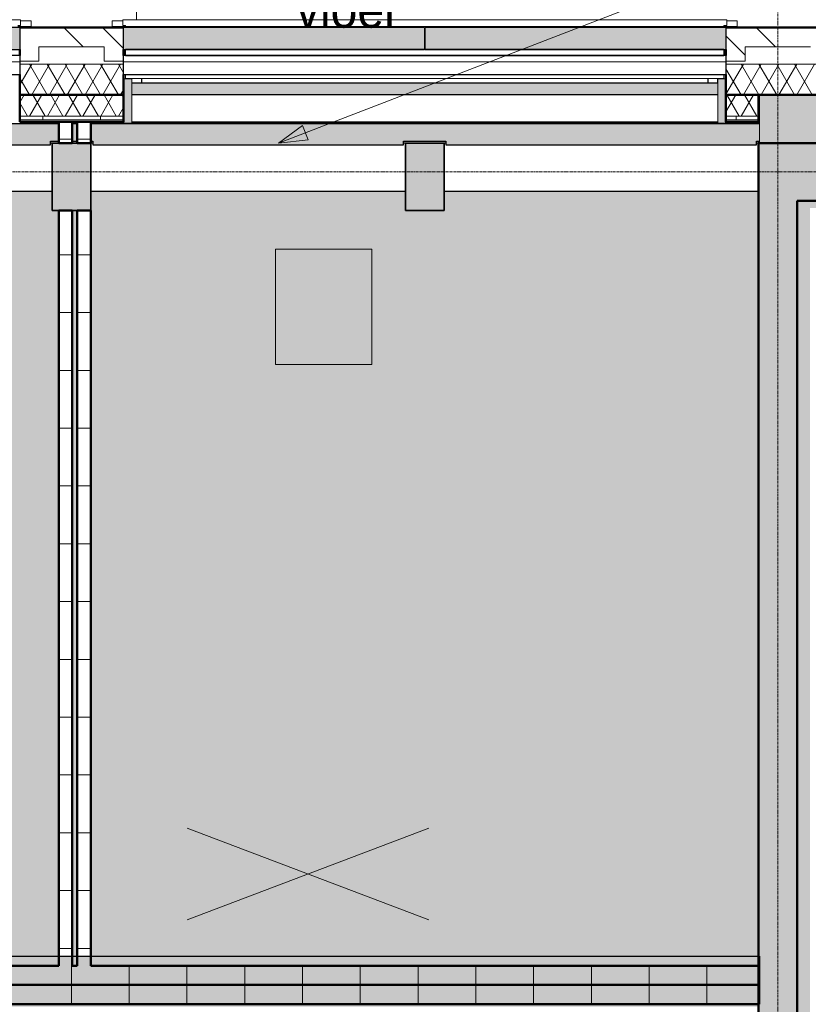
# Model space of a CAD drawing. Header units: millimetres. Extents: x -1224 to 86389, y -20577 to 46356.
# Tile 29 of 46: x 28080 to 32175, y 31508 to 36618. Entities that reach past the tile are written whole.
import ezdxf

# ---------------------------------------------------------------- set-up
doc = ezdxf.new("R2010")
doc.units = ezdxf.units.MM
doc.linetypes.add('stramien', pattern=[22.225, 12.7, -3.175, 3.175, -3.175])
for name, color, linetype, lineweight in [('A-CLNG-IDEN', 6, 'Continuous', 18), ('A-DETL', 5, 'Continuous', 18), ('A-DOOR', 1, 'Continuous', 25), ('A-FLOR-OTLN', 6, 'Continuous', 18), ('A-FLOR-PATT', 8, 'Continuous', 18), ('A-GENM', 6, 'Continuous', 18), ('A-GLAZ', 6, 'Continuous', 18), ('A-WALL', 2, 'Continuous', 25), ('A-WALL-MBNI', 2, 'Continuous', 25), ('A-WALL-PATT', 2, 'Continuous', 50), ('C-TOPO', 2, 'Continuous', 18), ('I-WALL', 2, 'Continuous', 25), ('S-COLS', 6, 'Continuous', 18), ('S-GRID', 1, 'Continuous', 18)]:
    doc.layers.add(name, color=color, linetype=linetype, lineweight=lineweight)
doc.styles.add('Frutiger', font='txt', dxfattribs={"height": 186.571782})

msp = doc.modelspace()

# ---------------------------------------------------------------- hatches: boundary and pattern name
at = {"layer": 'A-CLNG-IDEN'}
msp.add_hatch(color=256, dxfattribs=at).paths.add_polyline_path([(29423.7, 35978.2), (29578.1, 35994.6), (29549.2, 36069.6)], flags=0)
at = {"layer": 'A-FLOR-PATT'}
h = msp.add_hatch(color=50, dxfattribs=at)
h.paths.add_polyline_path([(37121.1, 2428.2), (44750.9, 2428.2), (44750.9, 2478.2), (44603.8, 2478.2), (44603.8, 2678.2), (41432.8, 2678.2), (41432.8, 2478.2), (40932.8, 2478.2), (40932.8, 2678.2), (37366.6, 2678.2), (37366.6, 4883.2), (37216.6, 4883.2), (37216.6, 4875.6), (37121.1, 4875.6), (37121.1, 2678.2)], flags=0)
h.paths.add_polyline_path([(54420.8, 2428.2), (54420.8, 21008.2), (54370.8, 21008.2), (54370.8, 2478.2), (50245.7, 2478.2), (50245.7, 2428.2), (54136.2, 2428.2)], flags=0)
h.paths.add_polyline_path([(43687.1, 35978.2), (48290.8, 35978.2), (48290.8, 36178.2), (54186.6, 36178.2), (54186.6, 36228.2), (31920.8, 36228.2), (31920.8, 35978.2), (35490.8, 35978.2), (35490.8, 36178.2), (39553.8, 36178.2), (39553.8, 35978.2), (42770.8, 35978.2), (42770.8, 36178.2), (43270.8, 36178.2), (43270.8, 35978.2), (43379.8, 35978.2)], flags=0)
h = msp.add_hatch(color=50, dxfattribs=at)
h.paths.add_polyline_path([(52906.9, 2678.2), (53916.6, 2678.2), (53916.6, 2928.2), (54166.6, 2928.2), (54166.6, 2980.2), (52283.6, 2980.2), (52283.6, 2678.2), (52292.3, 2678.2)], flags=0)
h.paths.add_polyline_path([(50449.6, 2678.2), (52083.6, 2678.2), (52083.6, 2980.2), (50449.6, 2980.2), (50449.6, 2871.9)], flags=0)
h.paths.add_polyline_path([(50249.6, 2978.2), (50249.6, 2980.2), (43716.6, 2980.2), (43716.6, 2978.2), (47375, 2978.2)], flags=0)
h.paths.add_polyline_path([(42729.6, 8041.2), (43303.6, 8041.2), (43303.6, 8615.2), (42729.6, 8615.2), (42729.6, 8051.2)], flags=0)
h.paths.add_polyline_path([(48783.6, 8051.2), (48793.6, 8051.2), (48793.6, 8605.2), (48239.6, 8605.2), (48239.6, 8051.2), (48249.6, 8051.2)], flags=0)
h.paths.add_polyline_path([(48759.1, 8061.2), (48249.6, 8061.2), (48249.6, 8595.2), (48783.6, 8595.2), (48783.6, 8061.2), (48763.3, 8061.2)], flags=0)
h.paths.add_polyline_path([(42749.6, 8061.2), (42749.6, 8595.2), (43283.6, 8595.2), (43283.6, 8061.2)], flags=0)
h.paths.add_polyline_path([(43303.6, 13541.2), (43303.6, 14115.2), (42729.6, 14115.2), (42729.6, 13541.2), (43283.6, 13541.2)], flags=0)
h.paths.add_polyline_path([(48783.6, 13551.2), (48793.6, 13551.2), (48793.6, 14105.2), (48239.6, 14105.2), (48239.6, 13551.2), (48249.6, 13551.2)], flags=0)
h.paths.add_polyline_path([(48778.3, 13561.2), (48249.6, 13561.2), (48249.6, 14095.2), (48783.6, 14095.2), (48783.6, 13561.2)], flags=0)
h.paths.add_polyline_path([(43260.8, 13561.2), (42749.6, 13561.2), (42749.6, 14095.2), (43283.6, 14095.2), (43283.6, 13561.2)], flags=0)
h.paths.add_polyline_path([(54136.2, 17385.2), (54166.6, 17385.2), (54166.6, 17395.2), (53816.6, 17395.2), (53816.6, 17385.2)], flags=0)
h.paths.add_polyline_path([(43715.1, 17393.2), (43716.6, 17393.2), (43716.6, 17395.2), (37666.6, 17395.2), (37666.6, 17393.2), (43687.1, 17393.2)], flags=0)
h.paths.add_polyline_path([(53816.6, 17595.2), (54166.6, 17595.2), (54166.6, 17605.2), (53816.6, 17605.2)], flags=0)
h.paths.add_polyline_path([(43116.6, 17705.2), (43116.6, 17715.2), (42916.6, 17715.2), (42916.6, 17705.2), (43072.5, 17705.2)], flags=0)
h.paths.add_polyline_path([(41566.6, 17908.2), (41566.6, 19078.2), (41416.6, 19078.2), (41416.6, 17908.2), (41535.8, 17908.2)], flags=0)
h.paths.add_polyline_path([(48240.6, 19051.2), (48793.6, 19051.2), (48793.6, 19605.2), (48240.6, 19605.2), (48240.6, 19227.9)], flags=0)
h.paths.add_polyline_path([(48763.4, 19061.2), (48249.6, 19061.2), (48249.6, 19595.2), (48783.6, 19595.2), (48783.6, 19061.2)], flags=0)
h.paths.add_polyline_path([(54166.6, 19227.9), (54166.6, 19228.2), (54136.2, 19227.9)], flags=0)
h.paths.add_polyline_path([(31748.7, 19478.2), (31916.6, 19478.2), (31916.6, 19480.2), (18922, 19480.2), (18922, 19490.2), (15782, 19490.2), (15782, 19480.2), (4674.6, 19480.2), (4674.6, 19490.2), (4666.6, 19490.2), (4666.6, 19478.2), (31743.1, 19478.2)], flags=0)
h.paths.add_polyline_path([(41535.8, 19578.2), (41566.6, 19578.2), (41565.5, 20734.4), (41416.6, 20734.4), (41416.6, 19578.2)], flags=0)
h.paths.add_polyline_path([(43564.6, 20951.2), (43564.6, 21061.2), (43563.3, 21061.2), (43563.3, 20951.2)], flags=0)
h.paths.add_polyline_path([(31916.6, 21051.2), (31916.6, 23626.2), (31766.6, 23626.2), (31766.6, 23346.8), (31770.6, 23346.8), (31770.6, 21682.8), (31766.6, 21682.8), (31766.6, 21051.2)], flags=0)
h.paths.add_polyline_path([(31656.6, 21051.2), (31656.6, 23736.2), (31606.6, 23736.2), (31606.6, 21051.2)], flags=0)
h.paths.add_polyline_path([(53521.6, 21051.2), (54166.6, 21051.2), (54166.6, 21061.2), (53816.6, 21061.2), (53816.6, 21051.9), (52292.3, 21051.2)], flags=0)
h.paths.add_polyline_path([(35990.6, 21053.2), (35990.6, 21061.2), (32116.6, 21061.2), (32116.6, 21053.2), (35082, 21053.2)], flags=0)
h.paths.add_polyline_path([(36090.6, 21053.2), (36416.6, 21053.2), (36416.6, 21061.2), (36090.6, 21061.2)], flags=0)
h.paths.add_polyline_path([(46784.3, 21061.9), (46784.3, 21062.9), (46774.3, 21061.9)], flags=0)
h.paths.add_polyline_path([(54136.2, 21261.2), (54166.6, 21261.2), (54166.6, 21271.2), (53816.6, 21271.2), (53816.6, 21261.2)], flags=0)
h.paths.add_polyline_path([(54166.6, 22894.9), (54166.6, 22895.2), (54136.2, 22894.9)], flags=0)
h.paths.add_polyline_path([(31916.6, 23736.2), (31916.6, 23968.4), (31906.6, 23968.4), (31906.6, 23736.2), (31911.6, 23736.2)], flags=0)
h.paths.add_polyline_path([(32116.6, 23781.2), (32121.6, 23781.2), (32121.6, 23791.2), (32126.6, 23791.2), (32126.6, 24551.2), (32121.6, 24551.2), (32121.6, 24561.2), (32116.6, 24561.2), (32116.6, 23789.7)], flags=0)
h.paths.add_polyline_path([(48239.6, 24541.2), (48803.6, 24541.2), (48803.6, 24717.9), (48793.6, 24717.9), (48793.6, 24551.2), (48239.6, 24551.2), (48239.6, 24717.9), (48229.6, 24717.9), (48229.6, 24541.2)], flags=0)
h.paths.add_polyline_path([(32288.6, 24551.2), (32293.6, 24551.2), (32293.6, 25105.2), (32123.6, 25105.2), (32123.6, 26910.2), (32091.6, 26910.2), (32091.6, 25105.2), (31739.6, 25105.2), (31739.6, 25095.2), (32283.6, 25095.2), (32283.6, 24561.2), (32288.6, 24561.2)], flags=0)
h.paths.add_polyline_path([(31916.6, 24551.2), (31916.6, 24561.2), (31911.6, 24561.2), (31911.6, 24551.2)], flags=0)
h.paths.add_polyline_path([(31739.6, 24551.2), (31749.6, 24551.2), (31749.6, 24556.2), (31739.6, 24556.2)], flags=0)
h.paths.add_polyline_path([(26792.7, 24561.2), (26791.6, 24863), (26786.8, 24864.5), (26783.6, 24865.2), (26784.2, 24561.2)], flags=0)
h.paths.add_polyline_path([(21289.8, 24862.8), (21289.8, 24863.9), (21287.7, 24863.2)], flags=0)
h.paths.add_polyline_path([(21283.6, 24561.2), (21292.7, 24561.2), (21292.7, 24861.8), (21289.8, 24862.8), (21283.6, 24862.4), (21283.6, 24584.6)], flags=0)
h.paths.add_polyline_path([(15783.6, 24561.2), (15792.7, 24561.2), (15791.6, 24863), (15788, 24864.2), (15783.6, 24865.2), (15783.6, 24584.6)], flags=0)
h.paths.add_polyline_path([(10289.8, 24862.8), (10289.8, 24863.9), (10287.7, 24863.2)], flags=0)
h.paths.add_polyline_path([(10292.7, 24561.2), (10292.7, 24861.8), (10289.8, 24862.8), (10283.6, 24862.4), (10283.6, 24561.2)], flags=0)
h.paths.add_polyline_path([(54136.2, 24717.9), (54166.6, 24717.9), (54166.6, 24728.2), (53844.6, 24727.9), (53844.6, 24717.9)], flags=0)
h.paths.add_polyline_path([(21288.7, 24885.4), (21292.7, 24885.7), (21292.7, 25095.2), (21283.6, 25095.2), (21284.3, 24887.2), (21288.5, 24885.5)], flags=0)
h.paths.add_polyline_path([(10288.7, 24885.4), (10292.7, 24885.7), (10292.7, 25095.2), (10283.6, 25095.2), (10284.3, 24887.2), (10288.5, 24885.5)], flags=0)
h.paths.add_polyline_path([(26786.8, 24892.5), (26786, 24891.6), (26786.4, 24891.5)], flags=0)
h.paths.add_polyline_path([(26792.7, 24885.8), (26792.7, 25095.2), (26783.6, 25095.2), (26784.2, 24989), (26786.4, 24987.5), (26786.8, 24986.5), (26787.6, 24890.8), (26789.3, 24887.2), (26791.6, 24886.3)], flags=0)
h.paths.add_polyline_path([(15786.8, 24892.5), (15786, 24891.6), (15786.4, 24891.5)], flags=0)
h.paths.add_polyline_path([(15792.7, 24885.8), (15792.7, 25095.2), (15783.6, 25095.2), (15783.6, 24989.3), (15786.4, 24987.5), (15786.8, 24986.5), (15787.6, 24890.8), (15789.3, 24887.2)], flags=0)
h.paths.add_polyline_path([(53844.6, 24928.2), (54166.6, 24928.2), (54166.6, 24937.9), (53844.6, 24937.9)], flags=0)
h.paths.add_polyline_path([(48803.6, 24937.9), (48803.6, 25115.2), (48409.6, 25115.2), (48409.6, 25105.2), (48793.6, 25105.2), (48793.6, 24937.9)], flags=0)
h.paths.add_polyline_path([(48229.6, 24937.9), (48239.6, 24937.9), (48239.6, 25105.2), (48399.6, 25105.2), (48399.6, 25115.2), (48229.6, 25115.2), (48229.6, 25095.2)], flags=0)
h.paths.add_polyline_path([(54166.6, 26560.9), (54166.6, 26561.2), (54136.2, 26560.9)], flags=0)
h.paths.add_polyline_path([(32091.6, 27020.2), (34442.6, 27020.2), (34442.6, 27266.6), (34438.6, 27266.6), (34438.6, 28675.2), (34436.6, 28675.2), (34436.6, 27255.2), (34440.6, 27255.2), (34440.6, 27145.2), (34413.6, 27145.2), (34413.6, 27045.2), (32183.6, 27045.2), (32183.6, 30061.2), (31749.6, 30061.2), (31749.6, 30055.2), (31941.6, 30055.2), (31941.6, 30060.2), (32091.6, 30060.2), (32091.6, 27174.2)], flags=0)
h.paths.add_polyline_path([(36553.6, 27020.2), (38824.6, 27020.2), (38824.6, 35678.2), (37616.6, 35678.2), (37616.6, 35641.2), (38766.6, 35641.2), (38766.6, 35541.2), (38801.6, 35540.6), (38801.6, 27045.2), (36553.6, 27045.2), (36553.6, 27145.2), (36529.6, 27145.2), (36530.6, 27020.2)], flags=0)
h.paths.add_polyline_path([(44301.8, 27070.2), (44601.6, 27070.4), (44601.3, 27259.7), (43061.6, 27259.7), (43061.6, 27070.2), (43994.5, 27070.2)], flags=0)
h.paths.add_polyline_path([(42951.6, 27070.2), (42951.6, 27359.7), (42945.6, 27359.7), (42945.6, 27111.2), (38934.6, 27111.2), (38934.6, 27070.2), (42945.6, 27070.2)], flags=0)
h.paths.add_polyline_path([(34555.6, 28329.7), (34555.6, 28339.7), (34548.6, 28339.7), (34548.6, 28334.7), (34552.6, 28334.7), (34552.6, 28329.7)], flags=0)
h.paths.add_polyline_path([(36419.6, 28329.7), (36419.6, 28334.7), (36423.6, 28334.7), (36423.6, 28339.7), (36411.6, 28339.7), (36411.6, 28329.7)], flags=0)
h.paths.add_polyline_path([(54166.6, 28394.9), (54166.6, 28395.2), (54136.2, 28394.9)], flags=0)
h.paths.add_polyline_path([(36423.6, 28439.7), (36423.6, 28565.2), (36420.6, 28565.2), (36420.6, 28465.2), (34548.6, 28465.2), (34549.5, 28439.7), (36420.6, 28439.7)], flags=0)
h.paths.add_polyline_path([(22889.6, 29514.2), (22949.6, 29514.2), (22949.6, 30061.2), (22814.6, 30061.2), (22814.6, 30041.2), (22889.6, 30041.2), (22889.6, 29846)], flags=0)
h.paths.add_polyline_path([(48446.6, 30041.2), (48803.6, 30041.2), (48803.6, 30615.2), (48229.6, 30615.2), (48229.6, 30041.2), (48436.6, 30041.2)], flags=0)
h.paths.add_polyline_path([(37249.6, 30041.2), (37808.3, 30041.2), (37808.3, 30615.2), (37234.3, 30615.2), (37234.3, 30041.2)], flags=0)
h.paths.add_polyline_path([(19134.8, 30041.2), (19278.6, 30041.2), (19278.6, 30061.2), (19083.6, 30061.2), (19083.6, 30051.2), (19073.6, 30051.2), (19073.6, 30041.2), (19101, 30041.2)], flags=0)
h.paths.add_polyline_path([(21074.5, 30041.2), (21283.6, 30041.2), (21283.6, 30051.2), (20749.6, 30051.2), (20749.6, 30041.2), (20945, 30041.2)], flags=0)
h.paths.add_polyline_path([(48446.6, 30051.2), (48239.6, 30051.2), (48239.6, 30605.2), (48793.6, 30605.2), (48793.6, 30051.2), (48586.6, 30051.2)], flags=0)
h.paths.add_polyline_path([(37569.2, 30061.2), (37249.6, 30061.2), (37249.6, 30595.2), (37783.6, 30595.2), (37783.6, 30061.2), (37621.3, 30061.2)], flags=0)
h.paths.add_polyline_path([(26244.6, 30061.2), (26249.6, 30061.8), (26249.6, 30595.2), (26244.6, 30595.2), (26244.6, 30061.9)], flags=0)
h.paths.add_polyline_path([(15783.6, 30061.2), (15792.7, 30061.2), (15792.7, 30595.2), (15783.6, 30595.2), (15783.6, 30162.2)], flags=0)
h.paths.add_polyline_path([(10292.7, 30061.2), (10292.7, 30595.2), (10283.6, 30595.2), (10283.6, 30061.2)], flags=0)
h.paths.add_polyline_path([(22746.6, 30186.2), (22749.6, 30186.2), (22749.6, 30328.2), (22746.6, 30327.7)], flags=0)
h.paths.add_polyline_path([(19283.6, 30186.2), (19286.6, 30186.2), (19286.6, 30328.2), (19283.6, 30328.2), (19283.6, 30221.2)], flags=0)
h.paths.add_polyline_path([(32183.6, 30595.2), (32183.6, 35641.2), (37416.6, 35641.2), (37416.6, 35678.2), (32116.6, 35678.2), (32116.6, 30595.2)], flags=0)
h.paths.add_polyline_path([(31445.8, 31495.2), (31916.6, 31495.2), (31916.6, 31508.2), (26244.6, 31508.2), (26244.6, 31495.2), (31401.6, 31495.2)], flags=0)
h.paths.add_polyline_path([(24787.8, 31508.2), (24787.8, 31508.7), (24783.6, 31508.2)], flags=0)
h.paths.add_polyline_path([(54166.6, 33894.9), (54166.6, 33895.2), (54136.2, 33894.9)], flags=0)
h.paths.add_polyline_path([(38155.3, 35306.2), (38591.6, 35306.2), (38591.6, 35431.2), (37646.6, 35431.2), (37646.8, 35306.2)], flags=0)
h.paths.add_polyline_path([(35082, 35306.2), (35438.6, 35306.2), (35438.6, 35431.2), (34478.6, 35431.2), (34478.8, 35306.2)], flags=0)
h.paths.add_polyline_path([(17449.6, 35628.2), (17449.6, 35978.2), (17249.6, 35978.2), (17249.6, 35628.2), (17257.1, 35628.2)], flags=0)
h.paths.add_polyline_path([(42457.8, 35668.2), (48436.6, 35668.2), (48436.6, 35678.2), (41376.6, 35678.2), (41376.6, 35668.2), (41843.2, 35668.2)], flags=0)
h.paths.add_polyline_path([(4671.6, 35673.2), (4676.6, 35673.2), (4676.6, 35678.2), (4666.6, 35677.2), (4666.6, 35673.2), (4671, 35673.2)], flags=0)
h.paths.add_polyline_path([(53916.3, 35728.2), (53916.6, 35728.2), (53916.3, 35938.9)], flags=0)
h.paths.add_polyline_path([(38924.6, 35828.2), (39249.6, 35828.2), (39249.6, 35978.2), (37616.6, 35978.2), (37616.6, 35828.2), (38824.6, 35828.2)], flags=0)
h.paths.add_polyline_path([(36311.3, 35828.2), (37416.6, 35828.2), (37416.6, 35978.2), (35783.6, 35978.2), (35783.6, 35828.2)], flags=0)
h.paths.add_polyline_path([(18793.7, 35968.2), (19083.6, 35968.2), (19083.6, 35978.2), (17459.6, 35978.2), (17459.6, 35968.2), (18486.4, 35968.2)], flags=0)
h = msp.add_hatch(color=50, dxfattribs=at)
h.paths.add_polyline_path([(23183.6, 31708.2), (23203.6, 31708.2), (23203.6, 31718.2), (23183.6, 31718.2), (23183.6, 31728.2), (24343.6, 31728.2), (24343.6, 31718.2), (24323.6, 31718.2), (24323.6, 31708.2), (24583.6, 31708.2), (24583.6, 34378.2), (24343.6, 34377.9), (24343.6, 34367.9), (23183.6, 34367.9), (23183.6, 34377.9), (22949.6, 34378.2), (22949.6, 31708.2), (23129.5, 31708.2)], flags=0)
h.paths.add_polyline_path([(24783.6, 31708.7), (24787.8, 31708.7), (24787.8, 31758.2), (28283.6, 31758.2), (28283.6, 35628.2), (28249.6, 35628.2), (28249.6, 35728.2), (26616.6, 35728.2), (26616.6, 35628.2), (26416.6, 35628.2), (26416.6, 35728.2), (24783.6, 35728.2), (24782.9, 34578.2), (24783.6, 34577.9), (24783.6, 32353.4)], flags=0)
h.paths.add_polyline_path([(23213.6, 31733.2), (23213.6, 31790.6), (23517.7, 31790.6), (23517.7, 31733.2), (23218.6, 31733.2)], flags=0)
h.paths.add_polyline_path([(24068.7, 31733.2), (24009.5, 31733.2), (24009.5, 31790.6), (24313.6, 31790.6), (24313.6, 31733.2), (24308.6, 31733.2)], flags=0)
h.paths.add_polyline_path([(28449.6, 31758.2), (31916.6, 31758.2), (31916.6, 35728.2), (30283.6, 35728.2), (30283.6, 35628.2), (30083.6, 35628.2), (30083.6, 35728.2), (28449.6, 35728.2), (28449.6, 32353.4)], flags=0)
h.paths.add_polyline_path([(28379.6, 31758.2), (28379.6, 35628.2), (28353.6, 35628.2), (28353.6, 31758.2)], flags=0)
h.paths.add_polyline_path([(24068.7, 31794.5), (23764.6, 31794.5), (23764.6, 31851.8), (24068.7, 31851.8)], flags=0)
h.paths.add_polyline_path([(23762.6, 31794.5), (23458.5, 31794.5), (23458.5, 31851.8), (23762.6, 31851.8)], flags=0)
h.paths.add_polyline_path([(24068.7, 31874.9), (23764.6, 31874.9), (23764.6, 31932.2), (24068.7, 31932.2)], flags=0)
h.paths.add_polyline_path([(23762.6, 31874.9), (23458.5, 31874.9), (23458.5, 31932.2), (23762.6, 31932.2)], flags=0)
h.paths.add_polyline_path([(24313.6, 31936.1), (24009.5, 31936.1), (24009.5, 31993.5), (24313.6, 31993.5)], flags=0)
h.paths.add_polyline_path([(23458.5, 31936.1), (23213.6, 31936.1), (23213.6, 31993.5), (23517.7, 31993.5), (23517.7, 31936.1)], flags=0)
h.paths.add_polyline_path([(23517.7, 31997.4), (23193.6, 31997.4), (23193.6, 34097.4), (24333.6, 34097.4), (24333.6, 31997.4), (23762.6, 31997.4)], flags=0)
h.paths.add_polyline_path([(23213.6, 34101.3), (23213.6, 34158.6), (23517.7, 34158.6), (23517.7, 34101.3), (23458.5, 34101.3)], flags=0)
h.paths.add_polyline_path([(24313.6, 34101.3), (24009.5, 34101.3), (24009.5, 34158.6), (24313.6, 34158.6)], flags=0)
h.paths.add_polyline_path([(23517.7, 34162.5), (23458.5, 34162.5), (23458.5, 34219.9), (23762.6, 34219.9), (23762.6, 34162.5)], flags=0)
h.paths.add_polyline_path([(24018.2, 34162.5), (23764.6, 34162.5), (23764.6, 34219.9), (24068.7, 34219.9), (24068.7, 34162.5)], flags=0)
h.paths.add_polyline_path([(24018.2, 34244.3), (23764.6, 34244.3), (23764.6, 34301.6), (24068.7, 34301.6), (24068.7, 34244.3)], flags=0)
h.paths.add_polyline_path([(23517.7, 34244.3), (23458.5, 34244.3), (23458.5, 34301.6), (23762.6, 34301.6), (23762.6, 34244.3)], flags=0)
h.paths.add_polyline_path([(24009.5, 34305.5), (24009.5, 34362.9), (24313.6, 34362.9), (24313.6, 34305.5), (24018.2, 34305.5)], flags=0)
h.paths.add_polyline_path([(23458.5, 34305.5), (23213.6, 34305.5), (23213.6, 34362.9), (23517.7, 34362.9), (23517.7, 34305.5)], flags=0)
h.paths.add_polyline_path([(23008, 34592.2), (23203.6, 34592.2), (23203.6, 34596.9), (23083.6, 34596.9), (23083.6, 34631.9), (24443.6, 34631.9), (24443.6, 34596.9), (24323.6, 34596.9), (24323.6, 34592.2), (24583.6, 34592.2), (24583.6, 35728.2), (22949.6, 35728.2), (22949.6, 34592.2), (22961.3, 34592.2)], flags=0)
at = {"layer": 'A-GLAZ', "lineweight": 25}
h = msp.add_hatch(color=256, dxfattribs=at)
h.paths.add_polyline_path([(24952.6, 36463.2), (26515.1, 36463.2), (26515.1, 36578.2), (24952.6, 36578.2), (24952.6, 36536.5)], flags=0)
h.paths.add_polyline_path([(26518.1, 36463.2), (28080.6, 36463.2), (28080.6, 36578.2), (26518.1, 36578.2), (26518.1, 36536.5)], flags=0)
h = msp.add_hatch(color=256, dxfattribs=at)
h.paths.add_polyline_path([(31747.6, 36463.2), (31747.6, 36578.2), (30185.1, 36578.2), (30185.1, 36463.2), (31701.4, 36463.2)], flags=0)
h.paths.add_polyline_path([(28935.5, 36463.2), (30182.1, 36463.2), (30182.1, 36578.2), (28619.6, 36578.2), (28619.6, 36463.2), (28628.1, 36463.2)], flags=0)
at = {"layer": 'A-GLAZ'}
h = msp.add_hatch(dxfattribs=at)
h.set_pattern_fill('FP_194', color=256, style=0, pattern_type=2)
h.set_pattern_definition([(0, (0.0004, -0.0001), (0, 100), [])])
h.paths.add_polyline_path([(24952.6, 36333.2), (28080.6, 36333.2), (28080.6, 36433.2), (24952.6, 36433.2), (24952.6, 36337.3)], flags=0)
h = msp.add_hatch(dxfattribs=at)
h.set_pattern_fill('FP_205', color=256, angle=180, style=0, pattern_type=2)
h.set_pattern_definition([(360, (0.0004, -0.0001), (2e-14, 100), [])])
h.paths.add_polyline_path([(30472.1, 36333.2), (31747.6, 36333.2), (31747.6, 36433.2), (28619.6, 36433.2), (28619.6, 36333.2), (30164.8, 36333.2)], flags=0)
at = {"layer": 'A-GLAZ', "lineweight": 25}
for points in [[(28621.9, 36081.4), (28661.9, 36081.4), (28661.9, 36311.4), (28621.9, 36311.4), (28621.9, 36138.1)], [(31705.3, 36081.4), (31745.3, 36081.4), (31745.3, 36311.4), (31705.3, 36311.4), (31705.3, 36138.1)], [(28089.8, 36078.2), (28089.8, 36088.2), (28078.3, 36088.2), (28078.3, 36081.4), (26776.8, 36081.4), (26776.8, 36078.2), (28080.4, 36078.2)], [(28619.5, 36078.2), (29923.1, 36078.2), (29923.1, 36081.4), (28621.9, 36081.4), (28621.9, 36088.2), (28610.1, 36088.2), (28610.1, 36078.2)], [(31756.4, 36078.2), (31756.4, 36088.2), (31745.3, 36088.2), (31745.3, 36081.4), (30443.4, 36081.4), (30443.4, 36078.2), (31747, 36078.2)]]:
    msp.add_hatch(color=256, dxfattribs=at).paths.add_polyline_path(points, flags=0)
h = msp.add_hatch(color=256, dxfattribs=at)
h.paths.add_polyline_path([(31086.8, 36081.4), (31705.3, 36081.4), (31705.3, 36088.2), (28661.9, 36088.2), (28661.9, 36081.4), (30779.4, 36081.4)], flags=0)
h.paths.add_polyline_path([(28793, 36228.2), (31705.3, 36228.2), (31704.9, 36291.2), (28661.9, 36291.2), (28661.9, 36228.2), (28713.9, 36228.2)], flags=0)
at = {"layer": 'A-WALL-PATT', "lineweight": 25}
h = msp.add_hatch(color=256, dxfattribs=at)
h.paths.add_polyline_path([(31906.6, 35968.2), (31906.6, 35988.2), (31920.8, 35988.2), (31920.8, 36078.2), (28449.6, 36078.2), (28449.6, 35988.2), (28460, 35988.2), (28460, 35968.2), (30073.3, 35968.2), (30073.3, 35988.2), (30293.3, 35988.2), (30293.3, 35968.2), (31701.4, 35968.2)], flags=0)
h.paths.add_polyline_path([(28240, 35968.2), (28240, 35988.2), (28283.6, 35988.2), (28283.6, 36078.2), (24782.9, 36078.2), (24782.9, 35988.2), (24793.3, 35988.2), (24793.3, 35968.2), (26406.6, 35968.2), (26406.6, 35988.2), (26626.6, 35988.2), (26626.6, 35968.2), (28013.5, 35968.2)], flags=0)
h.paths.add_polyline_path([(24573.3, 35968.2), (24573.3, 35988.2), (24583.6, 35988.2), (24583.6, 36078.2), (22960, 36078.2), (22960, 35968.2), (24325.6, 35968.2)], flags=0)
h.paths.add_polyline_path([(28353.6, 35988.2), (28379.6, 35988.2), (28379.6, 36078.2), (28353.6, 36078.2), (28353.6, 35989.9)], flags=0)
for color, points in [(7, [(35696.6, 35678.2), (35783.6, 35678.2), (35783.6, 35978.2), (31916.6, 35978.2), (31916.6, 35678.2), (35082, 35678.2)]), (7, [(31916.6, 30595.2), (32116.6, 30595.2), (32116.6, 35678.2), (31916.6, 35678.2), (31916.6, 30759.8)]), (9, [(31394.1, 31508.2), (31920.8, 31508.2), (31920.8, 31758.2), (24787.8, 31758.2), (24787.8, 31508.2), (30164.8, 31508.2)])]:
    msp.add_hatch(color=color, dxfattribs=at).paths.add_polyline_path(points, flags=0)
at = {"layer": 'S-COLS', "lineweight": 5}
for points in [[(28449.6, 35628.2), (28449.6, 35978.2), (28249.6, 35978.2), (28249.6, 35628.2), (28320.8, 35628.2)], [(30283.6, 35628.2), (30283.6, 35978.2), (30083.6, 35978.2), (30083.6, 35628.2), (30164.8, 35628.2)]]:
    msp.add_hatch(color=256, dxfattribs=at).paths.add_polyline_path(points, flags=0)

# ---------------------------------------------------------------- linework, layer by layer
at = {"layer": 'A-CLNG-IDEN'}
for p, q in [((29423.7, 35978.2), (31629.5, 36826.9)), ((29549.2, 36069.6), (29423.7, 35978.2)), ((29578.1, 35994.6), (29549.2, 36069.6)), ((29423.7, 35978.2), (29578.1, 35994.6))]:
    msp.add_line(p, q, dxfattribs=at)
at = {"layer": 'A-DETL', "lineweight": 13}
for p, q in [((29409.3, 35428.2), (29409.3, 34828.2)), ((29909.3, 35428.2), (29409.3, 35428.2)), ((29909.3, 34828.2), (29909.3, 35428.2)), ((29409.3, 34828.2), (29909.3, 34828.2))]:
    msp.add_line(p, q, dxfattribs=at)
at = {"layer": 'A-DETL'}
for p, q in [((30205.6, 32421.7), (28949.6, 31946.7)), ((28949.6, 32421.7), (30205.6, 31946.7))]:
    msp.add_line(p, q, dxfattribs=at)
at = {"layer": 'A-DOOR'}
for p, q in [((28661.9, 36313.2), (28661.9, 36311.4)), ((28661.9, 36291.2), (28713.9, 36291.2)), ((28713.9, 36291.2), (28713.9, 36313.2)), ((28713.9, 36291.2), (31652.9, 36291.2)), ((31652.9, 36313.2), (31652.9, 36291.2)), ((31652.9, 36291.2), (31704.9, 36291.2)), ((31704.9, 36291.2), (31704.9, 36313.2))]:
    msp.add_line(p, q, dxfattribs=at)
at = {"layer": 'A-FLOR-OTLN'}
for p, q in [((28610.1, 36228.2), (28089.8, 36228.2)), ((31916.6, 36228.2), (31756.4, 36228.2)), ((31916.6, 36078.2), (31916.6, 36088.2)), ((31916.6, 35978.2), (31916.6, 35988.2))]:
    msp.add_line(p, q, dxfattribs=at)
at = {"layer": 'A-FLOR-OTLN', "color": 210, "lineweight": 5}
msp.add_line((31920.8, 35978.2), (31920.8, 36228.2), dxfattribs=at)
at = {"layer": 'A-GENM'}
msp.add_line((28686.9, 36618.2), (28686.9, 37882.2), dxfattribs=at)
at = {"layer": 'A-GLAZ'}
for p, q in [((28084.9, 36618.2), (24948.3, 36618.2)), ((28084.9, 36588.2), (28084.9, 36618.2)), ((28084.9, 36613.3), (28139.8, 36613.3)), ((28139.8, 36583.3), (28139.8, 36613.3)), ((28560.1, 36613.3), (28560.1, 36583.3)), ((28560.1, 36613.3), (28615.3, 36613.3)), ((28615.3, 36618.2), (28615.3, 36588.2)), ((31751.9, 36618.2), (28615.3, 36618.2)), ((31751.9, 36588.2), (31751.9, 36618.2)), ((31751.9, 36613.3), (31806.4, 36613.3)), ((31806.4, 36583.3), (31806.4, 36613.3)), ((28084.9, 36588.2), (28069.9, 36588.2)), ((28139.8, 36583.3), (28069.9, 36583.3)), ((28121.8, 36583.3), (28121.8, 36578.2)), ((28139.8, 36583.3), (28139.8, 36583.3)), ((28560.1, 36583.3), (28560.1, 36583.3)), ((28630.3, 36583.3), (28560.1, 36583.3)), ((28578.1, 36578.2), (28578.1, 36583.3)), ((28630.3, 36588.2), (28615.3, 36588.2)), ((28630.3, 36583.2), (28630.3, 36588.2)), ((28630.3, 36578.2), (28630.3, 36583.2)), ((28630.3, 36583.2), (31736.9, 36583.2)), ((31751.9, 36588.2), (31736.9, 36588.2)), ((31736.9, 36588.2), (31736.9, 36583.2)), ((31806.4, 36583.3), (31736.9, 36583.3)), ((31736.9, 36583.2), (31736.9, 36578.2)), ((31788.4, 36583.3), (31788.4, 36578.2)), ((31806.4, 36583.3), (31806.4, 36583.3)), ((28621.9, 36081.4), (28621.9, 36311.4)), ((28621.9, 36311.4), (28661.9, 36311.4)), ((28630.3, 36313.2), (28630.3, 36333.2)), ((31736.9, 36313.2), (28630.3, 36313.2)), ((28661.9, 36311.4), (28661.9, 36081.4)), ((31705.3, 36311.4), (31705.3, 36081.4)), ((31745.3, 36311.4), (31705.3, 36311.4)), ((31736.9, 36333.2), (31736.9, 36313.2)), ((31745.3, 36311.4), (31745.3, 36081.4)), ((28089.8, 36078.2), (28089.8, 36088.2)), ((28610.1, 36088.4), (28610.1, 36078.2)), ((28661.9, 36081.4), (28621.9, 36081.4)), ((28661.9, 36081.4), (31705.3, 36081.4)), ((29923.1, 36078.2), (29923.1, 36081.4)), ((30443.4, 36081.4), (30443.4, 36078.2)), ((31705.3, 36081.4), (31745.3, 36081.4)), ((31756.4, 36078.2), (31756.4, 36088.2))]:
    msp.add_line(p, q, dxfattribs=at)
at = {"layer": 'A-GLAZ', "lineweight": 25}
for p, q in [((28080.6, 36578.2), (26518.1, 36578.2)), ((28080.6, 36578.2), (28080.6, 36463.2)), ((30182.1, 36578.2), (28619.6, 36578.2)), ((28619.6, 36463.2), (28619.6, 36578.2)), ((30182.1, 36578.2), (30182.1, 36463.2)), ((31747.6, 36578.2), (30185.1, 36578.2)), ((30185.1, 36463.2), (30185.1, 36578.2)), ((31747.6, 36578.2), (31747.6, 36463.2)), ((26518.1, 36463.2), (28080.6, 36463.2)), ((28619.6, 36463.2), (30182.1, 36463.2)), ((31736.9, 36463.2), (28630.3, 36463.2)), ((28630.3, 36433.2), (28630.3, 36463.2)), ((30185.1, 36463.2), (31747.6, 36463.2)), ((31736.9, 36463.2), (31736.9, 36433.2)), ((28080.6, 36433.2), (24952.6, 36433.2)), ((28080.6, 36433.2), (28080.6, 36333.2)), ((31747.6, 36433.2), (28619.6, 36433.2)), ((28619.6, 36333.2), (28619.6, 36433.2)), ((28630.3, 36433.2), (31736.9, 36433.2)), ((31747.6, 36433.2), (31747.6, 36333.2)), ((24952.6, 36333.2), (28080.6, 36333.2)), ((28619.6, 36333.2), (31747.6, 36333.2))]:
    msp.add_line(p, q, dxfattribs=at)
at = {"layer": 'A-WALL', "lineweight": 50}
for p, q in [((28080.6, 36578.2), (28619.6, 36578.2)), ((31747.6, 36578.2), (32286.6, 36578.2)), ((28080.6, 36433.2), (28080.6, 36463.2)), ((28619.6, 36463.2), (28619.6, 36433.2)), ((31747.6, 36433.2), (31747.6, 36463.2)), ((28080.6, 36228.2), (28080.6, 36333.2)), ((28619.6, 36333.2), (28619.6, 36228.2)), ((31747.6, 36228.2), (31747.6, 36333.2)), ((28619.6, 36228.2), (28619.5, 36228.2)), ((32286.6, 36228.2), (31916.6, 36228.2))]:
    msp.add_line(p, q, dxfattribs=at)
at = {"layer": 'A-WALL', "lineweight": 18}
for p, q in [((28180.6, 36403.2), (28180.6, 36478.2)), ((28180.6, 36478.2), (28519.6, 36478.2)), ((28519.6, 36478.2), (28519.6, 36403.2)), ((31847.6, 36403.2), (31847.6, 36478.2)), ((31847.6, 36478.2), (32186.6, 36478.2)), ((28180.6, 36403.2), (28080.6, 36403.2)), ((28080.6, 36388.2), (28619.6, 36388.2)), ((28619.6, 36403.2), (28519.6, 36403.2)), ((31847.6, 36403.2), (31747.6, 36403.2)), ((31747.6, 36388.2), (32286.6, 36388.2))]:
    msp.add_line(p, q, dxfattribs=at)
at = {"layer": 'A-WALL', "color": 7}
for p, q in [((28249.6, 35978.2), (28240, 35978.2)), ((28460, 35978.2), (28449.6, 35978.2)), ((30083.6, 35978.2), (30073.3, 35978.2)), ((30293.3, 35978.2), (30283.6, 35978.2)), ((31916.6, 35978.2), (31906.6, 35978.2)), ((26616.6, 35728.2), (28249.6, 35728.2)), ((28449.6, 35728.2), (30083.6, 35728.2)), ((30283.6, 35728.2), (31916.6, 35728.2)), ((24787.8, 31758.2), (31920.8, 31758.2)), ((31920.8, 31758.2), (31920.8, 31508.2))]:
    msp.add_line(p, q, dxfattribs=at)
at = {"layer": 'A-WALL', "color": 90, "lineweight": 50}
for p, q in [((31916.6, 35678.2), (31916.6, 35978.2)), ((31916.6, 35978.2), (35783.6, 35978.2)), ((31916.6, 30595.2), (31916.6, 35678.2)), ((35783.6, 35678.2), (32116.6, 35678.2)), ((32116.6, 35678.2), (32116.6, 30595.2))]:
    msp.add_line(p, q, dxfattribs=at)
at = {"layer": 'A-WALL-MBNI'}
for p, q in [((28283.6, 36078.2), (24782.9, 36078.2)), ((28379.6, 36078.2), (28353.6, 36078.2)), ((31920.8, 36078.2), (28449.6, 36078.2)), ((28240, 35988.2), (28283.6, 35988.2)), ((28240, 35968.2), (28240, 35988.2)), ((28353.6, 35988.2), (28379.6, 35988.2)), ((28449.6, 35988.2), (28460, 35988.2)), ((28460, 35988.2), (28460, 35968.2)), ((30073.3, 35988.2), (30293.3, 35988.2)), ((30073.3, 35968.2), (30073.3, 35988.2)), ((30293.3, 35988.2), (30293.3, 35968.2)), ((31906.6, 35988.2), (31920.8, 35988.2)), ((31906.6, 35968.2), (31906.6, 35988.2)), ((26626.6, 35968.2), (28240, 35968.2)), ((28460, 35968.2), (30073.3, 35968.2)), ((30293.3, 35968.2), (31906.6, 35968.2))]:
    msp.add_line(p, q, dxfattribs=at)
at = {"layer": 'A-WALL-PATT', "lineweight": 18}
for p, q in [((28309.9, 36578.2), (28409.9, 36478.2)), ((28509.9, 36578.2), (28619.6, 36468.6)), ((31904, 36578.2), (32004, 36478.2)), ((31747.6, 36534.6), (31847.6, 36434.6)), ((28142.7, 36388.2), (28080.6, 36280.7)), ((28131.1, 36388.2), (28223.5, 36228.2)), ((28235.1, 36388.2), (28142.7, 36228.2)), ((28223.5, 36388.2), (28315.9, 36228.2)), ((28327.5, 36388.2), (28235.1, 36228.2)), ((28315.9, 36388.2), (28408.3, 36228.2)), ((28419.8, 36388.2), (28327.5, 36228.2)), ((28408.3, 36388.2), (28500.6, 36228.2)), ((28512.2, 36388.2), (28419.8, 36228.2)), ((28500.6, 36388.2), (28593, 36228.2)), ((28604.6, 36388.2), (28512.2, 36228.2)), ((28593, 36388.2), (28619.6, 36342.2)), ((31837.7, 36388.2), (31747.6, 36232.1)), ((31826.2, 36388.2), (31918.5, 36228.2)), ((31930.1, 36388.2), (31837.7, 36228.2)), ((31918.5, 36388.2), (32010.9, 36228.2)), ((32022.5, 36388.2), (31930.1, 36228.2)), ((32010.9, 36388.2), (32103.3, 36228.2)), ((32114.9, 36388.2), (32022.5, 36228.2)), ((32103.3, 36388.2), (32195.7, 36228.2)), ((32207.2, 36388.2), (32114.9, 36228.2)), ((31747.6, 36364.2), (31826.2, 36228.2)), ((28080.6, 36315.7), (28131.1, 36228.2)), ((28619.6, 36254.2), (28604.6, 36228.2)), ((28102.8, 36228.2), (28080.4, 36189.3)), ((28080.4, 36187.1), (28120.1, 36118.2)), ((28195.2, 36228.2), (28131.7, 36118.2)), ((28149, 36228.2), (28212.5, 36118.2)), ((28287.6, 36228.2), (28224.1, 36118.2)), ((28241.4, 36228.2), (28304.9, 36118.2)), ((28380, 36228.2), (28316.5, 36118.2)), ((28333.8, 36228.2), (28397.3, 36118.2)), ((28472.3, 36228.2), (28408.8, 36118.2)), ((28426.1, 36228.2), (28489.6, 36118.2)), ((28564.7, 36228.2), (28501.2, 36118.2)), ((28518.5, 36228.2), (28582, 36118.2)), ((28610.9, 36228.2), (28619.5, 36213.2)), ((31797.9, 36228.2), (31747, 36140.1)), ((31751.7, 36228.2), (31815.2, 36118.2)), ((31890.3, 36228.2), (31826.8, 36118.2)), ((31844, 36228.2), (31907.6, 36118.2)), ((28619.5, 36163.1), (28593.6, 36118.2)), ((28200, 36098.2), (28200, 36118.2)), ((28500, 36098.2), (28500, 36118.2)), ((31800, 36098.2), (31800, 36118.2)), ((31804.9, 36092.2), (31802.6, 36088.2)), ((28283.6, 35998.4), (28353.6, 35998.4)), ((28379.6, 35998.4), (28449.6, 35998.4)), ((28283.6, 35398.4), (28353.6, 35398.4)), ((28379.6, 35398.4), (28449.6, 35398.4)), ((28283.6, 35098.4), (28353.6, 35098.4)), ((28379.6, 35098.4), (28449.6, 35098.4)), ((28283.6, 34798.4), (28353.6, 34798.4)), ((28379.6, 34798.4), (28449.6, 34798.4)), ((28283.6, 34498.4), (28353.6, 34498.4)), ((28379.6, 34498.4), (28449.6, 34498.4)), ((28283.6, 34198.4), (28353.6, 34198.4)), ((28379.6, 34198.4), (28449.6, 34198.4)), ((28283.6, 33898.4), (28353.6, 33898.4)), ((28379.6, 33898.4), (28449.6, 33898.4)), ((28283.6, 33598.4), (28353.6, 33598.4)), ((28379.6, 33598.4), (28449.6, 33598.4)), ((28283.6, 33298.4), (28353.6, 33298.4)), ((28379.6, 33298.4), (28449.6, 33298.4)), ((28283.6, 32998.4), (28353.6, 32998.4)), ((28379.6, 32998.4), (28449.6, 32998.4)), ((28283.6, 32698.4), (28353.6, 32698.4)), ((28379.6, 32698.4), (28449.6, 32698.4)), ((28283.6, 32398.4), (28353.6, 32398.4)), ((28379.6, 32398.4), (28449.6, 32398.4)), ((28283.6, 32098.4), (28353.6, 32098.4)), ((28379.6, 32098.4), (28449.6, 32098.4)), ((28283.6, 31798.4), (28353.6, 31798.4)), ((28379.6, 31798.4), (28449.6, 31798.4)), ((28348.6, 31708.7), (28348.6, 31608.7)), ((28648.6, 31708.7), (28648.6, 31608.7)), ((28948.6, 31708.7), (28948.6, 31608.7)), ((29248.6, 31708.7), (29248.6, 31608.7)), ((29548.6, 31708.7), (29548.6, 31608.7)), ((29848.6, 31708.7), (29848.6, 31608.7)), ((30148.6, 31708.7), (30148.6, 31608.7)), ((30448.6, 31708.7), (30448.6, 31608.7)), ((30748.6, 31708.7), (30748.6, 31608.7)), ((31048.6, 31708.7), (31048.6, 31608.7)), ((31348.6, 31708.7), (31348.6, 31608.7)), ((31648.6, 31708.7), (31648.6, 31608.7)), ((28348.6, 31508.7), (28348.6, 31608.7)), ((28648.6, 31508.7), (28648.6, 31608.7)), ((28948.6, 31508.7), (28948.6, 31608.7)), ((29248.6, 31508.7), (29248.6, 31608.7)), ((29548.6, 31508.7), (29548.6, 31608.7)), ((29848.6, 31508.7), (29848.6, 31608.7)), ((30148.6, 31508.7), (30148.6, 31608.7)), ((30448.6, 31508.7), (30448.6, 31608.7)), ((30748.6, 31508.7), (30748.6, 31608.7)), ((31048.6, 31508.7), (31048.6, 31608.7)), ((31348.6, 31508.7), (31348.6, 31608.7)), ((31648.6, 31508.7), (31648.6, 31608.7))]:
    msp.add_line(p, q, dxfattribs=at)
at = {"layer": 'C-TOPO'}
for p, q in [((31920.8, 35979.3), (31916.6, 35979.3)), ((31916.6, 35979.3), (31920.8, 35979.3))]:
    msp.add_line(p, q, dxfattribs=at)
at = {"layer": 'I-WALL', "lineweight": 50}
for p, q in [((28080.4, 36088.2), (28080.4, 36228.2)), ((28080.4, 36228.2), (28619.5, 36228.2)), ((28619.5, 36228.2), (28619.5, 36088.2)), ((31747, 36088.2), (31747, 36228.2)), ((31747, 36228.2), (31916.6, 36228.2)), ((31916.6, 36228.2), (31916.6, 36088.2)), ((28619.5, 36088.2), (28080.4, 36088.2)), ((28283.6, 35978.2), (28283.6, 36088.2)), ((28353.6, 36088.2), (28353.6, 35978.2)), ((28379.6, 35978.2), (28379.6, 36088.2)), ((28449.6, 36088.2), (28449.6, 35978.2)), ((31916.6, 36088.2), (31747, 36088.2)), ((28353.6, 35978.2), (28283.6, 35978.2)), ((28449.6, 35978.2), (28379.6, 35978.2)), ((28283.6, 31708.7), (28283.6, 35628.2)), ((28283.6, 35628.2), (28353.6, 35628.2)), ((28353.6, 35628.2), (28353.6, 31708.7)), ((28379.6, 31708.7), (28379.6, 35628.2)), ((28379.6, 35628.2), (28449.6, 35628.2)), ((28449.6, 35628.2), (28449.6, 31708.7)), ((24780.6, 31708.7), (28283.6, 31708.7)), ((28353.6, 31708.7), (28379.6, 31708.7)), ((28449.6, 31708.7), (31916.6, 31708.7)), ((31916.6, 31708.7), (31916.6, 31508.7)), ((24780.6, 31608.7), (31916.6, 31608.7)), ((31916.6, 31508.7), (26244.6, 31508.7))]:
    msp.add_line(p, q, dxfattribs=at)
at = {"layer": 'I-WALL'}
for p, q in [((28621.9, 36228.2), (28619.6, 36228.2)), ((31705.3, 36228.2), (28661.9, 36228.2)), ((31747, 36228.2), (31745.3, 36228.2)), ((28619.5, 36088.2), (28621.9, 36088.2)), ((28661.9, 36088.2), (31705.3, 36088.2)), ((31745.3, 36088.2), (31747, 36088.2))]:
    msp.add_line(p, q, dxfattribs=at)
at = {"layer": 'I-WALL', "lineweight": 18}
for p, q in [((28080.4, 36118.2), (28619.5, 36118.2)), ((28080.4, 36098.2), (28619.5, 36098.2)), ((31747, 36118.2), (31916.6, 36118.2)), ((31747, 36098.2), (31916.6, 36098.2))]:
    msp.add_line(p, q, dxfattribs=at)
at = {"layer": 'S-COLS', "color": 250, "lineweight": 35}
for p, q in [((28249.6, 35628.2), (28249.6, 35978.2)), ((28249.6, 35978.2), (28449.6, 35978.2)), ((28449.6, 35978.2), (28449.6, 35628.2)), ((30083.6, 35628.2), (30083.6, 35978.2)), ((30083.6, 35978.2), (30283.6, 35978.2)), ((30283.6, 35978.2), (30283.6, 35628.2)), ((28449.6, 35628.2), (28249.6, 35628.2)), ((30283.6, 35628.2), (30083.6, 35628.2))]:
    msp.add_line(p, q, dxfattribs=at)
at = {"layer": 'S-GRID', "linetype": 'stramien'}
for p, q in [((32016.6, 41627.6), (32016.6, -3246.7)), ((-1224, 35828.2), (64124.1, 35828.2))]:
    msp.add_line(p, q, dxfattribs=at)

# ---------------------------------------------------------------- texts
at = {"layer": 'A-CLNG-IDEN', "style": 'Frutiger'}
msp.add_text('vloer', height=186.57, dxfattribs=at).set_placement((29514.7, 36576.9))

doc.saveas('drawing.dxf')
